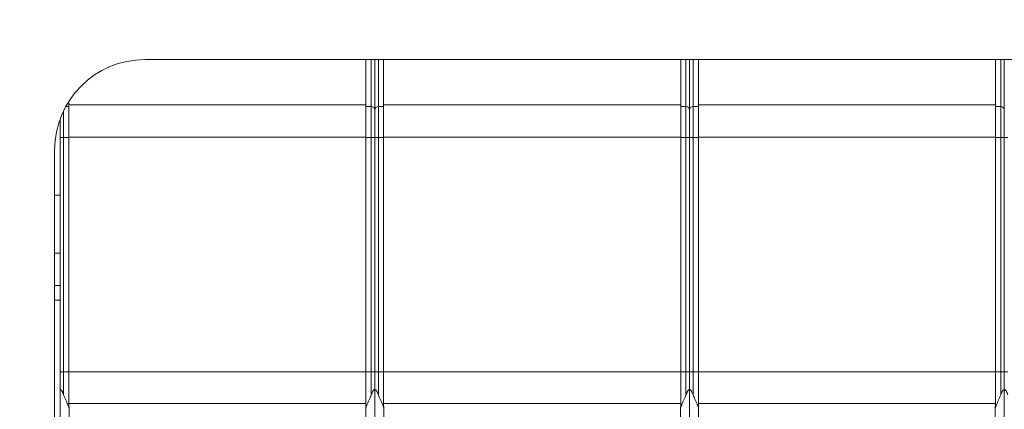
# Model space of a CAD drawing. Header units: millimetres. Extents: x -165365 to -33565, y 7406 to 103342.
# Tile 19 of 256: x -126034 to -125980, y 11080 to 11101. Entities that reach past the tile are written whole.
import ezdxf

# ---------------------------------------------------------------- set-up
doc = ezdxf.new("R2010")
doc.units = ezdxf.units.MM
doc.header["$MEASUREMENT"] = 0
doc.layers.get('Defpoints').update_dxf_attribs({"color": 252})
doc.layers.add('ELEK OPIS', color=140, linetype='Continuous')
doc.styles.add('FDBES', font='simplex.shx', dxfattribs={"width": 0.7})
doc.styles.add('ROMANS', font='romans.shx')
doc.dimstyles.new('BUD_100', dxfattribs={"dimtxt": 100, "dimasz": 10, "dimexe": 2, "dimexo": 2, "dimgap": 20, "dimtad": 1, "dimdec": 4, "dimrnd": 5, "dimdsep": 46, "dimtxsty": 'FDBES', "dimblk1": 'KR', "dimblk2": 'KR', "dimsah": 1, "dimcen": 10, "dimdle": 2, "dimse1": 1, "dimse2": 1, "dimclrd": 256, "dimclrt": 256, "dimadec": 0, "dimazin": 0, "dimtfac": 0.714286, "dimtdec": 4, "dimtix": 1, "dimtofl": 0, "dimtmove": 0, "dimatfit": 3, "dimldrblk": 'KR', "dimfxl": 1, "dimtvp": 1.428571, "dimtolj": 1, "dimtzin": 0, "dimlwd": -1, "dimarcsym": 0})

# ---------------------------------------------------------------- blocks, each defined once
blk = doc.blocks.new('VVSA11c_FPVHe_SIDEVIEW_v3')
at = {"color": 7, "linetype": 'Continuous', "lineweight": 0}
for p, q in [((1815.5, 950.5), (1910.5, 950.5)), ((1863, 900.51), (1863, 950.49)), ((1863.49, 931.352), (1863.49, 950.5)), ((1879.91, 931.352), (1879.91, 950.5)), ((1880.4, 900.51), (1880.4, 950.49)), ((1880.89, 931.352), (1880.89, 950.5)), ((1897.31, 931.352), (1897.31, 950.5)), ((1897.8, 900.51), (1897.8, 950.49)), ((1898.29, 931.352), (1898.29, 950.5)), ((1863.2, 947.9), (1863.49, 947.9)), ((1863.49, 948), (1879.91, 948)), ((1879.91, 947.9), (1880.2, 947.9)), ((1880.6, 947.9), (1880.89, 947.9)), ((1880.89, 948), (1897.31, 948)), ((1897.31, 947.9), (1897.6, 947.9)), ((1898, 947.9), (1898.29, 947.9)), ((1898.29, 948), (1914.71, 948)), ((1914.71, 931.352), (1914.71, 948.169)), ((1914.71, 947.9), (1914.874, 947.9)), ((1915.2, 903.822), (1915.2, 947.178)), ((1915.5, 945.5), (1915.5, 905.5)), ((1915.5, 943), (1915.2, 943)), ((1915.2, 938), (1915.5, 938)), ((1863.5, 931.226), (1863.5, 919.774)), ((1879.9, 919.774), (1879.9, 931.226)), ((1880.9, 931.226), (1880.9, 919.774)), ((1897.3, 919.774), (1897.3, 931.226)), ((1898.3, 931.226), (1898.3, 919.774)), ((1914.7, 919.774), (1914.7, 931.226))]:
    blk.add_line(p, q, dxfattribs=at)
at = {"color": 9, "linetype": 'Continuous', "lineweight": 0}
for p, q in [((1863.2, 950.497), (1863.2, 931.955)), ((1880.2, 931.955), (1880.2, 950.497)), ((1880.6, 950.497), (1880.6, 931.955)), ((1897.6, 931.955), (1897.6, 950.497)), ((1898, 950.497), (1898, 931.955)), ((1915, 931.955), (1915, 947.659)), ((1863.49, 946.197), (1863.2, 946.197)), ((1863.49, 946.207), (1879.91, 946.207)), ((1879.91, 946.197), (1880.2, 946.197)), ((1880.89, 946.197), (1880.6, 946.197)), ((1880.89, 946.207), (1897.31, 946.207)), ((1897.31, 946.197), (1897.6, 946.197)), ((1898.29, 946.197), (1898, 946.197)), ((1898.29, 946.207), (1914.71, 946.207)), ((1914.71, 946.197), (1915, 946.197)), ((1915.5, 939.8), (1915.2, 939.8)), ((1915.2, 937.2), (1915.5, 937.2)), ((1863.49, 933.231), (1863.2, 933.231)), ((1863.49, 933.235), (1879.91, 933.235)), ((1879.91, 933.231), (1880.2, 933.231)), ((1880.89, 933.231), (1880.6, 933.231)), ((1880.89, 933.235), (1897.31, 933.235)), ((1897.31, 933.231), (1897.6, 933.231)), ((1898.29, 933.231), (1898, 933.231)), ((1898.29, 933.235), (1914.71, 933.235)), ((1914.71, 933.231), (1915, 933.231)), ((1863.49, 931.382), (1863.449, 931.382)), ((1863.49, 931.474), (1879.91, 931.474)), ((1879.91, 931.382), (1879.951, 931.382)), ((1880.89, 931.382), (1880.849, 931.382)), ((1880.89, 931.474), (1897.31, 931.474)), ((1897.31, 931.382), (1897.351, 931.382)), ((1898.29, 931.382), (1898.249, 931.382)), ((1898.29, 931.474), (1914.71, 931.474)), ((1914.71, 931.382), (1914.751, 931.382))]:
    blk.add_line(p, q, dxfattribs=at)
at = {"color": 7, "linetype": 'Continuous', "lineweight": 0}
for centre, radius, start, end in [((1910.5, 945.5), 5, 0, 90), ((1863.2, 947.7), 0.2, 90, 180), ((1880.2, 947.7), 0.2, 0, 90), ((1880.6, 947.7), 0.2, 90, 180), ((1897.6, 947.7), 0.2, 0, 90), ((1898, 947.7), 0.2, 90, 180), ((1847.659, 924.389), 17.27, 24.1118, 24.4129), ((1859.016, 929.47), 4.828, 23.3308, 24.1248), ((1862.936, 931.162), 0.559, 20.8116, 23.2636), ((1880.522, 931.142), 0.62, 161.6713, 168.6019), ((1880.479, 931.156), 0.575, 159.1853, 161.5998), ((1880.465, 931.161), 0.559, 156.7356, 159.1841), ((1884.365, 929.479), 4.807, 155.8745, 156.6687), ((1896.388, 924.097), 17.979, 155.582, 155.8836), ((1865.059, 924.389), 17.27, 24.1118, 24.4129), ((1876.416, 929.47), 4.828, 23.3308, 24.1248), ((1880.336, 931.162), 0.559, 20.8116, 23.2636), ((1897.922, 931.142), 0.62, 161.6713, 168.6019), ((1897.879, 931.156), 0.575, 159.1853, 161.5998), ((1897.865, 931.161), 0.559, 156.7356, 159.1841), ((1901.765, 929.479), 4.807, 155.8745, 156.6687), ((1913.788, 924.097), 17.979, 155.582, 155.8836), ((1882.459, 924.389), 17.27, 24.1118, 24.4129), ((1893.816, 929.47), 4.828, 23.3308, 24.1248), ((1897.736, 931.162), 0.559, 20.8116, 23.2636), ((1915.322, 931.142), 0.62, 161.6713, 168.6019), ((1915.279, 931.156), 0.575, 159.1853, 161.5998), ((1915.265, 931.161), 0.559, 156.7356, 159.1841), ((1919.165, 929.479), 4.807, 155.8745, 156.6687), ((1931.188, 924.097), 17.979, 155.582, 155.8836), ((1862.82, 931.13), 0.679, 9.2769, 11.4636), ((1880.582, 931.13), 0.681, 168.5405, 170.7236), ((1880.22, 931.13), 0.679, 9.2769, 11.4636), ((1897.982, 931.13), 0.681, 168.5405, 170.7236), ((1897.62, 931.13), 0.679, 9.2769, 11.4636), ((1915.382, 931.13), 0.681, 168.5405, 170.7236)]:
    blk.add_arc(centre, radius, start, end, dxfattribs=at)
at = {"color": 9, "linetype": 'Continuous', "lineweight": 0}
for points, knots in [([(1863, 946.176), (1863, 946.182), (1862.971, 946.186), (1862.937, 946.192), (1862.872, 946.196), (1862.825, 946.197), (1862.8, 946.197)], [0, 0, 0, 0, 0.084834, 0.301107, 0.622677, 1, 1, 1, 1]), ([(1863, 946.176), (1863, 946.182), (1863.029, 946.186), (1863.063, 946.192), (1863.128, 946.196), (1863.174, 946.197), (1863.2, 946.197)], [0, 0, 0, 0, 0.084702, 0.301217, 0.622199, 1, 1, 1, 1]), ([(1880.4, 946.176), (1880.4, 946.182), (1880.371, 946.186), (1880.337, 946.192), (1880.272, 946.196), (1880.226, 946.197), (1880.2, 946.197)], [0, 0, 0, 0, 0.084702, 0.301217, 0.622199, 1, 1, 1, 1]), ([(1880.4, 946.176), (1880.4, 946.182), (1880.429, 946.186), (1880.463, 946.192), (1880.528, 946.196), (1880.574, 946.197), (1880.6, 946.197)], [0, 0, 0, 0, 0.084702, 0.301217, 0.622199, 1, 1, 1, 1]), ([(1897.8, 946.176), (1897.8, 946.182), (1897.771, 946.186), (1897.737, 946.192), (1897.672, 946.196), (1897.626, 946.197), (1897.6, 946.197)], [0, 0, 0, 0, 0.084702, 0.301217, 0.622199, 1, 1, 1, 1]), ([(1897.8, 946.176), (1897.8, 946.182), (1897.829, 946.186), (1897.863, 946.192), (1897.928, 946.196), (1897.974, 946.197), (1898, 946.197)], [0, 0, 0, 0, 0.084702, 0.301217, 0.622199, 1, 1, 1, 1]), ([(1915.2, 946.176), (1915.2, 946.182), (1915.171, 946.186), (1915.137, 946.192), (1915.072, 946.196), (1915.026, 946.197), (1915, 946.197)], [0, 0, 0, 0, 0.084702, 0.301217, 0.622199, 1, 1, 1, 1]), ([(1863, 933.224), (1863, 933.225), (1862.992, 933.225), (1862.983, 933.227), (1862.964, 933.228), (1862.928, 933.23), (1862.872, 933.231), (1862.825, 933.231), (1862.8, 933.231)], [0, 0, 0, 0, 0.020775, 0.077974, 0.170197, 0.294351, 0.618705, 1, 1, 1, 1]), ([(1863, 933.224), (1863, 933.225), (1863.008, 933.225), (1863.017, 933.227), (1863.036, 933.228), (1863.072, 933.23), (1863.127, 933.231), (1863.174, 933.231), (1863.2, 933.231)], [0, 0, 0, 0, 0.020642, 0.077817, 0.170329, 0.294453, 0.618214, 1, 1, 1, 1]), ([(1880.4, 933.224), (1880.4, 933.225), (1880.392, 933.225), (1880.383, 933.227), (1880.364, 933.228), (1880.328, 933.23), (1880.273, 933.231), (1880.226, 933.231), (1880.2, 933.231)], [0, 0, 0, 0, 0.020642, 0.077817, 0.170329, 0.294453, 0.618214, 1, 1, 1, 1]), ([(1880.4, 933.224), (1880.4, 933.225), (1880.408, 933.225), (1880.417, 933.227), (1880.436, 933.228), (1880.472, 933.23), (1880.527, 933.231), (1880.574, 933.231), (1880.6, 933.231)], [0, 0, 0, 0, 0.020642, 0.077817, 0.170329, 0.294453, 0.618214, 1, 1, 1, 1]), ([(1897.8, 933.224), (1897.8, 933.225), (1897.792, 933.225), (1897.783, 933.227), (1897.764, 933.228), (1897.728, 933.23), (1897.673, 933.231), (1897.626, 933.231), (1897.6, 933.231)], [0, 0, 0, 0, 0.020642, 0.077817, 0.170329, 0.294453, 0.618214, 1, 1, 1, 1]), ([(1897.8, 933.224), (1897.8, 933.225), (1897.808, 933.225), (1897.817, 933.227), (1897.836, 933.228), (1897.872, 933.23), (1897.927, 933.231), (1897.974, 933.231), (1898, 933.231)], [0, 0, 0, 0, 0.020642, 0.077817, 0.170329, 0.294453, 0.618214, 1, 1, 1, 1]), ([(1915.2, 933.224), (1915.2, 933.225), (1915.192, 933.225), (1915.183, 933.227), (1915.164, 933.228), (1915.128, 933.23), (1915.073, 933.231), (1915.026, 933.231), (1915, 933.231)], [0, 0, 0, 0, 0.020642, 0.077817, 0.170329, 0.294453, 0.618214, 1, 1, 1, 1])]:
    blk.add_open_spline(points, degree=3, knots=knots, dxfattribs=at)
at = {"color": 7, "linetype": 'Continuous', "lineweight": 0}
for points, knots in [([(1863, 932.106), (1863, 932.132), (1862.998, 932.171), (1862.989, 932.216), (1862.975, 932.247), (1862.946, 932.242), (1862.924, 932.216), (1862.898, 932.177), (1862.872, 932.124), (1862.838, 932.05), (1862.815, 931.993), (1862.8, 931.955)], [0, 0, 0, 0, 0.159223, 0.235121, 0.294206, 0.336441, 0.386848, 0.501615, 0.623758, 0.748555, 1, 1, 1, 1]), ([(1863, 932.106), (1863, 932.132), (1863.002, 932.171), (1863.011, 932.216), (1863.025, 932.247), (1863.054, 932.242), (1863.07, 932.223), (1863.086, 932.202), (1863.106, 932.168), (1863.128, 932.124), (1863.162, 932.05), (1863.185, 931.993), (1863.2, 931.955)], [0, 0, 0, 0, 0.159205, 0.235093, 0.294173, 0.336402, 0.386804, 0.442775, 0.50167, 0.6238, 0.748583, 1, 1, 1, 1]), ([(1863.2, 931.955), (1863.216, 931.915), (1863.275, 931.77), (1863.339, 931.628), (1863.385, 931.526)], [0, 0, 0, 0, 0.279558, 1, 1, 1, 1]), ([(1880.2, 931.955), (1880.184, 931.915), (1880.126, 931.772), (1880.063, 931.631), (1880.017, 931.53)], [0, 0, 0, 0, 0.279183, 1, 1, 1, 1]), ([(1880.4, 932.106), (1880.4, 932.132), (1880.398, 932.171), (1880.389, 932.216), (1880.375, 932.247), (1880.346, 932.242), (1880.33, 932.223), (1880.314, 932.202), (1880.294, 932.168), (1880.272, 932.124), (1880.238, 932.05), (1880.215, 931.993), (1880.2, 931.955)], [0, 0, 0, 0, 0.159204, 0.23509, 0.294174, 0.3364, 0.386805, 0.442775, 0.50167, 0.6238, 0.748583, 1, 1, 1, 1]), ([(1880.4, 932.106), (1880.4, 932.132), (1880.402, 932.171), (1880.411, 932.216), (1880.425, 932.247), (1880.454, 932.242), (1880.47, 932.223), (1880.486, 932.202), (1880.506, 932.168), (1880.528, 932.124), (1880.562, 932.05), (1880.585, 931.993), (1880.6, 931.955)], [0, 0, 0, 0, 0.159205, 0.235093, 0.294173, 0.336402, 0.386804, 0.442775, 0.50167, 0.6238, 0.748583, 1, 1, 1, 1]), ([(1880.6, 931.955), (1880.616, 931.915), (1880.675, 931.77), (1880.739, 931.628), (1880.785, 931.526)], [0, 0, 0, 0, 0.279558, 1, 1, 1, 1]), ([(1897.6, 931.955), (1897.584, 931.915), (1897.526, 931.772), (1897.463, 931.631), (1897.417, 931.53)], [0, 0, 0, 0, 0.279183, 1, 1, 1, 1]), ([(1897.8, 932.106), (1897.8, 932.132), (1897.798, 932.171), (1897.789, 932.216), (1897.775, 932.247), (1897.746, 932.242), (1897.73, 932.223), (1897.714, 932.202), (1897.694, 932.168), (1897.672, 932.124), (1897.638, 932.05), (1897.615, 931.993), (1897.6, 931.955)], [0, 0, 0, 0, 0.159204, 0.23509, 0.294174, 0.3364, 0.386805, 0.442775, 0.50167, 0.6238, 0.748583, 1, 1, 1, 1]), ([(1897.8, 932.106), (1897.8, 932.132), (1897.802, 932.171), (1897.811, 932.216), (1897.825, 932.247), (1897.854, 932.242), (1897.87, 932.223), (1897.886, 932.202), (1897.906, 932.168), (1897.928, 932.124), (1897.962, 932.05), (1897.985, 931.993), (1898, 931.955)], [0, 0, 0, 0, 0.159205, 0.235093, 0.294173, 0.336402, 0.386804, 0.442775, 0.50167, 0.6238, 0.748583, 1, 1, 1, 1]), ([(1898, 931.955), (1898.016, 931.915), (1898.075, 931.77), (1898.139, 931.628), (1898.185, 931.526)], [0, 0, 0, 0, 0.279558, 1, 1, 1, 1]), ([(1915, 931.955), (1914.984, 931.915), (1914.926, 931.772), (1914.863, 931.631), (1914.817, 931.53)], [0, 0, 0, 0, 0.279183, 1, 1, 1, 1]), ([(1915.2, 932.106), (1915.2, 932.132), (1915.198, 932.171), (1915.189, 932.216), (1915.175, 932.247), (1915.146, 932.242), (1915.13, 932.223), (1915.114, 932.202), (1915.094, 932.168), (1915.072, 932.124), (1915.038, 932.05), (1915.015, 931.993), (1915, 931.955)], [0, 0, 0, 0, 0.159204, 0.23509, 0.294174, 0.3364, 0.386805, 0.442775, 0.50167, 0.6238, 0.748583, 1, 1, 1, 1])]:
    blk.add_open_spline(points, degree=3, knots=knots, dxfattribs=at)
for points in [[(1863.458, 931.36), (1863.47, 931.329), (1863.479, 931.297), (1863.485, 931.265)], [(1863.5, 931.226), (1863.5, 931.268), (1863.497, 931.311), (1863.49, 931.352)], [(1879.9, 931.226), (1879.9, 931.268), (1879.903, 931.31), (1879.91, 931.352)], [(1880.858, 931.36), (1880.87, 931.329), (1880.879, 931.297), (1880.885, 931.265)], [(1880.9, 931.226), (1880.9, 931.268), (1880.897, 931.311), (1880.89, 931.352)], [(1897.3, 931.226), (1897.3, 931.268), (1897.303, 931.31), (1897.31, 931.352)], [(1898.258, 931.36), (1898.27, 931.329), (1898.279, 931.297), (1898.285, 931.265)], [(1898.3, 931.226), (1898.3, 931.268), (1898.297, 931.311), (1898.29, 931.352)], [(1914.7, 931.226), (1914.7, 931.268), (1914.703, 931.31), (1914.71, 931.352)]]:
    blk.add_open_spline(points, degree=3, dxfattribs=at)
blk = doc.blocks.new('KR')
for p, q in [((0, -14), (0, 14)), ((-7, 0), (7, 0))]:
    blk.add_line(p, q)
at = {"color": 2}
blk.add_line((-4.9497, -4.9497), (4.9497, 4.9497), dxfattribs=at)
blk = doc.blocks.new('*D28262')
at = {"layer": 'Defpoints', "color": 0}
for p in [(-130352.136, 14967.512), (-130352.136, 14967.512), (-130095.296, 14321.009), (-122805.515, 11448.465), (-130352.136, 10967.512)]:
    blk.add_point(p, dxfattribs=at)
at = {"layer": 'ELEK OPIS', "ltscale": 15}
blk.add_arc((-130352.136, 14967.512), 695.653, 270.823633, 334.176367, dxfattribs=at)
at = {"layer": 'ELEK OPIS', "linetype": 'ByBlock', "xscale": 10, "yscale": 10, "zscale": 10}
for p, rotation in [((-129721.66, 14673.517), 64.58818343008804), ((-130352.136, 14271.859), 180.4118165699)]:
    blk.add_blockref('KR', p, dxfattribs=dict(at, rotation=rotation))
at = {"layer": 'ELEK OPIS', "insert": (-130015.973, 14439.842), "char_height": 100, "attachment_point": 5, "rotation": 32.5, "style": 'ROMANS'}
blk.add_mtext('\\A1;65%%d', dxfattribs=at)

msp = doc.modelspace()

# ---------------------------------------------------------------- block references
at = {"xscale": -1}
msp.add_blockref('VVSA11c_FPVHe_SIDEVIEW_v3', (-124116.90506, 10148.57322, -37024.5871), dxfattribs=at)

# ---------------------------------------------------------------- dimensions: what is measured, and where the dimension line sits
at = {"layer": 'ELEK OPIS', "ltscale": 15}
dim = msp.add_angular_dim_2l(base=(-130095.29649, 14321.00892), line1=((-130352.13579, 14967.51216, -37024.5871), (-122805.51547, 11448.46531, -37024.5871)), line2=((-130352.13579, 10967.51216, -37024.5871), (-130352.13579, 14967.51216, -37024.5871)), dimstyle='BUD_100', override={"dimtxsty": 'ROMANS', "dimldrblk": 'KR'}, dxfattribs=at)
dim.commit()
dim.dimension.update_dxf_attribs({"geometry": '*D28262', "text_midpoint": (-130015.97277, 14439.84191, -37024.5871)})

doc.saveas('drawing.dxf')
